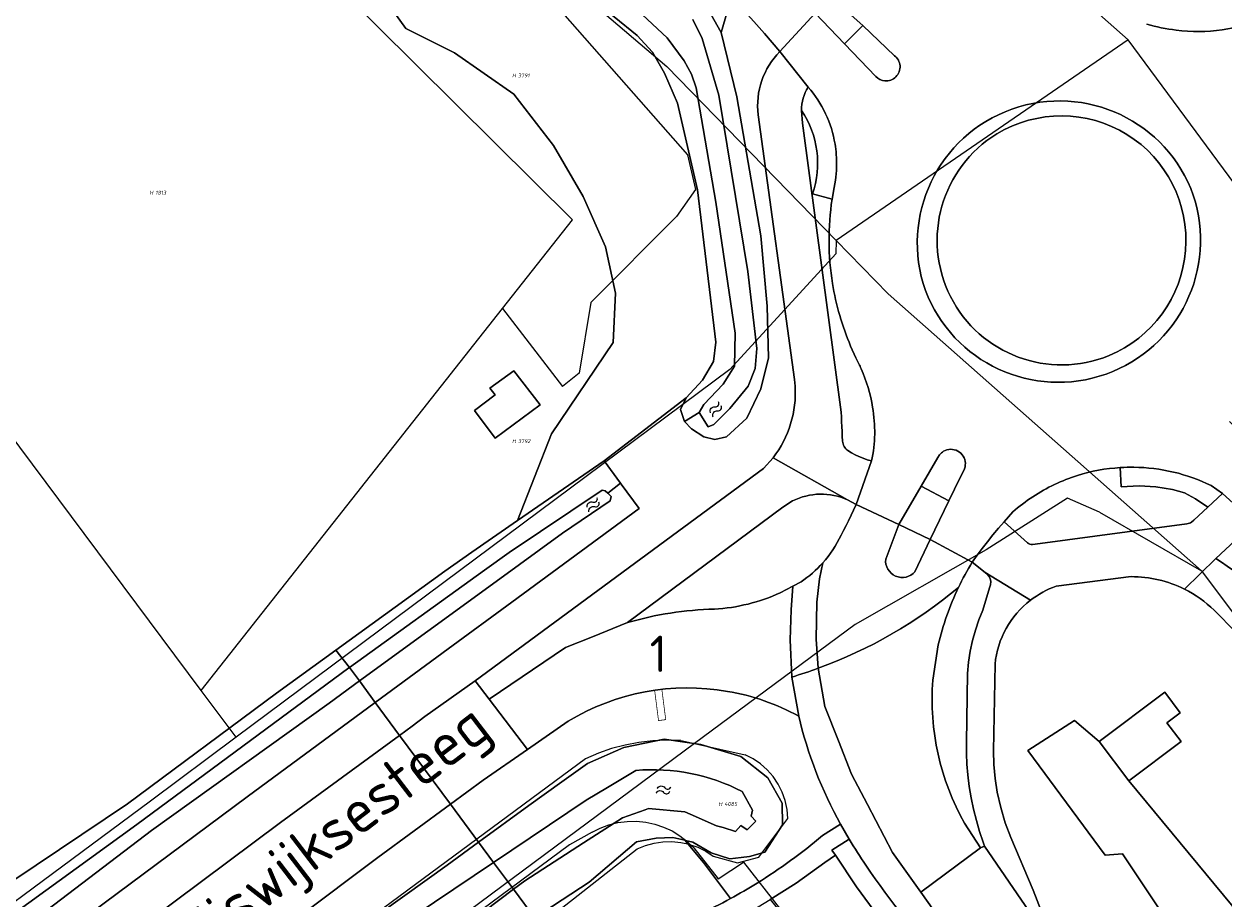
# Model space of a CAD drawing. Header units: metres. Extents: x 104777 to 177370, y 409697 to 438337.
# Tile 78 of 133: x 129737 to 129819, y 423245 to 423305. Entities that reach past the tile are written whole.
import ezdxf
from ezdxf.enums import TextEntityAlignment as Align
from ezdxf.lldxf.tags import DXFTag

# ---------------------------------------------------------------- set-up
doc = ezdxf.new("R2010")
doc.units = ezdxf.units.M
doc.layers.add('00_PROEFSLEUVEN', color=1, linetype='Continuous')
for name, color, linetype, lineweight in [('B-WE-GR-BEPLANTING_CULTUUR_BOSPLANTSOEN-GV', 90, 'Continuous', 18), ('B-WE-GR-BEPLANTING_CULTUUR_VASTE PLANTENVAK-GV', 90, 'Continuous', 18), ('B-WE-GR-GRAS-GV', 60, 'Continuous', 13), ('B-WE-GR-HOUTWAL-GV', 40, 'Continuous', 13), ('B-WE-KG-GRENS_PERCEEL-G', 150, 'KG-PERCEEL-SO', 18), ('B-WE-KG-GRENS_PERCEEL-S', 150, 'Continuous', 25), ('B-WE-OG-BEBOUWING_STRAATNAAM-T18', 10, 'Continuous', 18), ('B-WE-OG-TERREIN_BEGROEID-GV', 7, 'Continuous', 18), ('B-WE-OG-TERREIN_OEVER-GV', 7, 'Continuous', 18), ('B-WE-OG-WATER-S-20', 130, 'Continuous', 18), ('B-WE-OG-WATER_SLOOT-GV', 120, 'Continuous', 18), ('B-WE-OG-WEG-GV', 7, 'Continuous', 18), ('B-WE-VH-GESLOTENVERHARDING_ASFALT-GV', 10, 'Continuous', 18), ('B-WE-VH-GESLOTENVERHARDING_BETON-GV', 10, 'Continuous', 18), ('B-WE-VH-HALFVERHARDING_GRAVEL-GV', 130, 'Continuous', 18), ('B-WE-VH-OPENVERHARDING-GV', 90, 'Continuous', 18), ('B-WE-VH-OPENVERHARDING_BETONSTRAATSTEEN-GV', 90, 'Continuous', 18), ('B-WE-VH-OPENVERHARDING_TEGEL-GV', 90, 'Continuous', 18)]:
    doc.layers.add(name, color=color, linetype=linetype, lineweight=lineweight)
doc.styles.add('NLCS-ISO', font='NLCS-ISO.ttf')
doc.styles.add('NLCS-ISO-M20-T18', font='NLCS-ISO.ttf', dxfattribs={"height": 0.036})
doc.styles.get("Standard").update_dxf_attribs({"font": 'Romans.shx'})
tags = doc.linetypes.add('KG-PERCEEL-SO', pattern='A,5.5,-2,["P",Standard,S=1.8,R=0,X=-0.5,Y=-0.9],-2,5.5,-2,[5,NLCS.SHX,S=0.75,R=0,X=0,Y=0],-2', length=19).pattern_tags.tags
tags[6] = DXFTag(74, 10)

# ---------------------------------------------------------------- blocks, each defined once
blk = doc.blocks.new('SKG-PERCEELNUMMER-SO')
at = {"style": 'NLCS-ISO', "oblique": 10, "flags": 1}
for tag, p in [('GEMEENTECODE', (0, 2.55)), ('PERCEELGROOTTE', (0, -2.45))]:
    blk.add_attdef(tag, text='', height=1.8, dxfattribs=at).set_placement(p, align=Align.MIDDLE_CENTER)
at = {"style": 'NLCS-ISO', "oblique": 10}
blk.add_attdef('SECTIE', text='', height=1.8, dxfattribs=at).set_placement((-0.5, 0), align=Align.MIDDLE_RIGHT)
blk.add_attdef('PERCEELNUMMER', text='', height=1.8, dxfattribs=at).set_placement((0.5, 0), align=Align.MIDDLE_LEFT)
blk = doc.blocks.new('*U194')
at = {"ltscale": 20, "const_width": 0.05}
blk.add_lwpolyline([(0.12, 0.22), (-0.12, -0.219), (1.723, -1.228), (1.963, -0.789)], close=True, dxfattribs=at)
at = {"color": 1, "const_width": 0.025, "flags": 128}
blk.add_lwpolyline([(0.12, 0.22), (-0.12, -0.219)], dxfattribs=at)
blk = doc.blocks.new('SOG-WATER-SO')
at = {"flags": 128}
for points in [[(-2.51, 0.56), (-2.43, 0.7, -0.538831), (-0.42, 0.73, 0.605168), (1.26, 0.93, -4.035705)], [(-2.88, -0.71), (-2.79, -0.57, -0.538831), (-0.79, -0.54, 0.605168), (0.89, -0.34, -4.035705)]]:
    blk.add_lwpolyline(points, format="xyb", dxfattribs=at)

msp = doc.modelspace()

# ---------------------------------------------------------------- linework, layer by layer
at = {"layer": 'B-WE-GR-BEPLANTING_CULTUUR_BOSPLANTSOEN-GV', "ltscale": 20, "flags": 128}
msp.add_lwpolyline([(129833.646, 423228.286), (129831.129, 423231.331), (129812.915, 423253.319), (129810.887, 423256.017), (129809.189, 423257.462), (129805.981, 423255.393), (129811.303, 423248.202), (129812.496, 423248.288), (129816.148, 423242.792), (129818.895, 423239.56), (129820.078, 423238.759), (129822.597, 423234.957), (129826.587, 423230.462), (129829.34, 423224.779)], close=True, dxfattribs=at)
at = {"layer": 'B-WE-GR-BEPLANTING_CULTUUR_VASTE PLANTENVAK-GV', "ltscale": 20}
for points in [[(129811.564, 423282.564, 1.078943), (129803.852, 423297.81)], [(129803.852, 423297.81, 0.925138), (129811.564, 423282.564)]]:
    msp.add_lwpolyline(points, format="xyb", dxfattribs=at)
at = {"layer": 'B-WE-GR-GRAS-GV', "ltscale": 20, "flags": 128}
for points in [[(129761.644, 423307.213), (129763.171, 423305.052), (129766.525, 423303.385), (129770.62, 423300.542), (129773.348, 423297), (129775.382, 423293.514), (129776.915, 423290.041), (129777.606, 423286.859), (129777.443, 423283.467), (129773.193, 423277.169), (129770.866, 423271.213), (129776.815, 423275.327), (129782.472, 423279.663), (129783.602, 423280.869), (129784.349, 423282.162), (129784.498, 423283.489), (129783.239, 423293.957), (129781.866, 423299.914), (129780.973, 423301.982), (129780.142, 423303.43), (129779.09, 423304.576), (129775.939, 423307.157)], [(129785.52, 423245.211), (129783.65, 423247.688), (129782.377, 423249.223), (129781.548, 423249.42), (129780.411, 423249.357), (129779.059, 423249.107), (129775.801, 423246.34), (129772.686, 423244.295), (129772.085, 423243.848), (129754.805, 423231.001), (129748.146, 423224.754), (129745.953, 423222.727), (129650.022, 423152.035), (129626.387, 423135.699), (129622.419, 423132.118), (129619.99, 423129.977), (129617.091, 423127.901), (129609.84, 423123.38), (129605.938, 423120.947)]]:
    msp.add_lwpolyline(points, dxfattribs=at)
at = {"layer": 'B-WE-GR-GRAS-GV', "ltscale": 20}
msp.add_lwpolyline([(129781.168, 423243.19, 0.031918), (129785.52, 423245.211)], format="xyb", dxfattribs=at)
at = {"layer": 'B-WE-GR-HOUTWAL-GV', "ltscale": 20, "flags": 128}
msp.add_lwpolyline([(129736.215, 423246.484), (129744.033, 423251.719), (129754.276, 423259.33), (129758.373, 423262.301), (129765.856, 423267.728), (129767.729, 423269.031), (129770.866, 423271.213), (129773.193, 423277.169), (129777.443, 423283.467), (129777.606, 423286.859), (129776.915, 423290.041), (129775.382, 423293.514), (129773.348, 423297), (129770.62, 423300.542), (129766.525, 423303.385), (129763.171, 423305.052), (129761.644, 423307.213)], dxfattribs=at)
msp.add_lwpolyline([(129767.913, 423278.794), (129769.316, 423279.862), (129768.957, 423280.327), (129770.602, 423281.518), (129772.417, 423279.163), (129769.328, 423276.879)], close=True, dxfattribs=at)
at = {"layer": 'B-WE-KG-GRENS_PERCEEL-G', "ltscale": 20, "flags": 128}
for points in [[(129812.887, 423304.275), (129796.141, 423319.087)], [(129769.835, 423285.79), (129774.651, 423291.891), (129747.753, 423318.585)], [(129765.519, 423315.751), (129781.133, 423302.456), (129792.794, 423290.471)], [(129765.519, 423315.751), (129782.568, 423296.37), (129783.11, 423293.989), (129781.792, 423292.134), (129775.902, 423286.211), (129775.105, 423281.357), (129773.956, 423280.43)], [(129749.104, 423259.526), (129711.641, 423309.768)], [(129812.887, 423304.275), (129792.794, 423290.471)], [(129822.544, 423291.197), (129812.887, 423304.275)], [(129792.794, 423290.471), (129792.758, 423289.55), (129785.469, 423281.601), (129751.511, 423256.306)], [(129792.794, 423290.471), (129796.362, 423286.805)], [(129796.362, 423286.805), (129817.933, 423267.753)], [(129749.104, 423259.526), (129769.835, 423285.79)], [(129769.835, 423285.79), (129773.956, 423280.43)], [(129810.913, 423271.79), (129808.694, 423272.752), (129803.111, 423269.2), (129794.085, 423264.072), (129783.032, 423255.867)], [(129810.913, 423271.79), (129817.933, 423267.753)], [(129817.933, 423267.753), (129874.057, 423192.84), (129890.633, 423171.318), (129928.732, 423118.147), (129960.237, 423071.93), (129992.117, 423019.97), (130022.35, 422968.227)], [(129751.511, 423256.306), (129749.104, 423259.526)], [(129751.511, 423256.306), (129745.616, 423251.915), (129727.407, 423238.426)], [(129782.089, 423256.076), (129781.128, 423256.107), (129780.167, 423256.067), (129779.211, 423255.956), (129778.267, 423255.774), (129777.338, 423255.522), (129776.431, 423255.202), (129775.55, 423254.816)], [(129782.089, 423256.076), (129783.032, 423255.867)], [(129783.032, 423255.867), (129750.57, 423231.772), (129703.17, 423196.316), (129698.254, 423192.693)], [(129783.032, 423255.867), (129786.517, 423255.096)], [(129775.55, 423254.816), (129717.899, 423212.242), (129659.594, 423169.42), (129622.769, 423143.511), (129601.086, 423129.783)], [(129789.473, 423250.729), (129789.419, 423251.345), (129789.288, 423251.95), (129789.081, 423252.533), (129788.802, 423253.085), (129788.455, 423253.598), (129788.046, 423254.062), (129787.582, 423254.471), (129787.069, 423254.817), (129786.517, 423255.096)], [(129775.989, 423249.771), (129776.559, 423250.06), (129777.158, 423250.282), (129777.777, 423250.436), (129778.411, 423250.518), (129779.049, 423250.529), (129779.685, 423250.468), (129780.31, 423250.335), (129780.916, 423250.133), (129781.495, 423249.864), (129782.04, 423249.531), (129782.544, 423249.139), (129782.772, 423248.916)], [(129784.336, 423248.129), (129785.995, 423247.673), (129787.462, 423248.068), (129789.473, 423250.729)], [(129775.989, 423249.771), (129774.431, 423248.9), (129749.601, 423230.488), (129732.169, 423217.769), (129721.363, 423209.574), (129701.05, 423194.717), (129698.258, 423192.649)], [(129605.837, 423121.305), (129624.555, 423134.323), (129654.913, 423155.429), (129696.969, 423186.197), (129738.634, 423216.885), (129779.106, 423248.634)], [(129779.106, 423248.634), (129779.674, 423248.867), (129780.265, 423249.03), (129780.872, 423249.119), (129781.486, 423249.135), (129782.096, 423249.076), (129782.695, 423248.943), (129782.772, 423248.916)], [(129782.772, 423248.916), (129783.274, 423248.739), (129783.824, 423248.466), (129784.336, 423248.129)], [(129782.772, 423248.916), (129783.001, 423248.692)], [(129783.001, 423248.692), (129784.676, 423246.577), (129786.413, 423247.706), (129788.946, 423244.462)]]:
    msp.add_lwpolyline(points, dxfattribs=at)
at = {"layer": 'B-WE-OG-TERREIN_BEGROEID-GV', "ltscale": 20, "flags": 128}
for points in [[(129788.918, 423303.473), (129788.39, 423304.098), (129787.856, 423304.717), (129787.315, 423305.331), (129786.713, 423306), (129786.104, 423306.662), (129785.581, 423307.234), (129784.883, 423304.776), (129785.947, 423300.351), (129787.615, 423290.799), (129788.033, 423285.965), (129788.136, 423282.413), (129787.6, 423280.266), (129786.642, 423278.265), (129785.24, 423276.97), (129784.445, 423276.797), (129783.677, 423276.97), (129782.842, 423277.512), (129782.354, 423278.026), (129782.085, 423278.843), (129782.472, 423279.663), (129776.815, 423275.327), (129777.957, 423273.773), (129777.993, 423273.725)], [(129819.34, 423304.962), (129820.37, 423305.145), (129822.237, 423305.66), (129821.576, 423306.692)], [(129789.963, 423280.463), (129789.921, 423280.914), (129787.423, 423299.125)], [(129790.407, 423299.423), (129790.46, 423298.548), (129793.127, 423278.669), (129793.144, 423278.338), (129793.161, 423278.006), (129793.178, 423277.675), (129793.195, 423277.345), (129793.211, 423277.014), (129793.228, 423276.684)], [(129792.505, 423293.317), (129791.157, 423293.675)], [(129794.353, 423281.995), (129794.15, 423282.396), (129793.78, 423283.214)], [(129793.59, 423276.024), (129793.838, 423275.873), (129794.093, 423275.734), (129794.356, 423275.61), (129794.64, 423275.494), (129794.93, 423275.394), (129795.225, 423275.31)], [(129777.993, 423273.725), (129779.236, 423272.033), (129770.462, 423265.589), (129766.102, 423262.387), (129761.077, 423258.697), (129762.753, 423256.428), (129763.622, 423257.063), (129764.478, 423257.741), (129767.943, 423260.189), (129787.784, 423274.784), (129788.451, 423275.536)], [(129817.244, 423271.11), (129817.391, 423271.228), (129818.362, 423272.135), (129817.506, 423272.714), (129816.745, 423273.111), (129815.924, 423273.353), (129814.774, 423273.535), (129813.641, 423273.596), (129812.387, 423273.535), (129812.334, 423274.856)], [(129789.786, 423272.558), (129789.12, 423272.142), (129778.429, 423264.191)], [(129793.121, 423270.208), (129793.3, 423270.535), (129793.473, 423270.865), (129793.64, 423271.198), (129794.157, 423272.312), (129793.569, 423272.645)], [(129804.945, 423271.805), (129804.349, 423271.135), (129805.947, 423269.671)], [(129806.301, 423269.564), (129806.486, 423269.581), (129816.916, 423270.987)], [(129844.903, 423244.47), (129829.616, 423262.872), (129828.45, 423264.179), (129827.262, 423265.465), (129826.052, 423266.73), (129824.584, 423268.207), (129823.086, 423269.653), (129821.558, 423271.068), (129818.917, 423268.597), (129819.307, 423268.347), (129819.689, 423268.086), (129820.064, 423267.815), (129820.48, 423267.495), (129820.885, 423267.161), (129821.28, 423266.815), (129823.539, 423264.515), (129825.752, 423262.171), (129827.918, 423259.784), (129830.067, 423257.319), (129832.165, 423254.811), (129834.213, 423252.261), (129838.389, 423247.254), (129843.916, 423240.06)], [(129801.627, 423250.388), (129802.724, 423248.691), (129802.982, 423248.812), (129802.908, 423249.081), (129802.653, 423249.83), (129802.431, 423250.588), (129802.24, 423251.356), (129802.076, 423252.136), (129801.945, 423252.922), (129801.848, 423253.713), (129801.788, 423254.454), (129801.757, 423255.196), (129801.756, 423255.939), (129801.827, 423260.696), (129801.896, 423261.462), (129802.011, 423262.222), (129802.173, 423262.973), (129802.37, 423263.679), (129802.607, 423264.373), (129802.885, 423265.052), (129803.335, 423266.594), (129803.404, 423266.797), (129803.417, 423267.012), (129803.374, 423267.222), (129803.294, 423267.388), (129803.179, 423267.531), (129803.034, 423267.645), (129802.154, 423268.35)], [(129788.937, 423266.248), (129789.815, 423266.694), (129790.368, 423267.007)], [(129813.081, 423267.354), (129807.922, 423266.692)], [(129936.088, 423105.899), (129936.503, 423106.176), (129938.091, 423107.33), (129937.395, 423108.404), (129911.99, 423144.92), (129889.99, 423175.12), (129860.42, 423214.05), (129851.988, 423224.841), (129850.5, 423226.765), (129835.294, 423246.319), (129826.967, 423256.32), (129825.736, 423257.726), (129824.487, 423259.117), (129823.221, 423260.491), (129821.765, 423262.029), (129820.286, 423263.546), (129818.786, 423265.041)], [(129799.811, 423262.666), (129799.439, 423260.227)], [(129803.717, 423261.339), (129803.607, 423255.378), (129803.639, 423254.426), (129803.729, 423253.477), (129803.875, 423252.535), (129804.11, 423251.473), (129804.417, 423250.431), (129804.795, 423249.411), (129806.336, 423245.797), (129807.982, 423241.522), (129826.642, 423216.982), (129837.663, 423226.249), (129838.488, 423226.988), (129837.571, 423228.021), (129838.923, 423229.222), (129839.586, 423229.825), (129841.557, 423227.499), (129842.233, 423226.701), (129828.26, 423214.907), (129835.83, 423205.2), (129838.235, 423202.116), (129853.707, 423182.275), (129876.35, 423152.316), (129890.609, 423132.374)], [(129774.341, 423257.411), (129771.561, 423255.47), (129768.509, 423253.366), (129766.244, 423251.702), (129768.178, 423249.084), (129771.635, 423251.619), (129773.904, 423253.24), (129775.675, 423254.505), (129778.19, 423255.598), (129780.943, 423256.18), (129783.483, 423255.81), (129786.233, 423254.991), (129788.084, 423253.525), (129789.073, 423251.773), (129789.096, 423250.28), (129787.887, 423248.408), (129786.828, 423248.102), (129786.241, 423248.036), (129785.479, 423247.951), (129784.184, 423248.353), (129782.916, 423249.095), (129782.425, 423249.212), (129782.377, 423249.223), (129783.65, 423247.688), (129785.52, 423245.211)], [(129791.841, 423249.545), (129793.09, 423250.319)]]:
    msp.add_lwpolyline(points, dxfattribs=at)
at = {"layer": 'B-WE-OG-TERREIN_BEGROEID-GV', "ltscale": 20}
for points in [[(129814.157, 423305.368, 0.041627), (129816.178, 423304.945)], [(129816.178, 423304.945, 0.064191), (129819.34, 423304.962)], [(129787.423, 423299.125, -0.230761), (129788.918, 423303.473)], [(129791.157, 423293.675, 0.234564), (129790.407, 423299.423)], [(129792.539, 423287.517, -0.077928), (129792.505, 423293.317)], [(129793.78, 423283.214, -0.060086), (129792.539, 423287.517)], [(129794.509, 423281.655, 0.009319), (129794.353, 423281.995)], [(129795.295, 423279.003, 0.062959), (129794.509, 423281.655)], [(129788.451, 423275.536, 0.181466), (129789.963, 423280.463)], [(129795.225, 423275.31, 0.095879), (129795.295, 423279.003)], [(129793.228, 423276.684, 0.226049), (129793.59, 423276.024)], [(129809.387, 423274.309, 0.03443), (129807.816, 423273.69)], [(129812.334, 423274.856, 0.061594), (129809.387, 423274.309)], [(129807.816, 423273.69, 0.069049), (129804.945, 423271.805)], [(129793.569, 423272.645, 0.226523), (129789.786, 423272.558)], [(129816.916, 423270.987, 0.103582), (129817.244, 423271.11)], [(129791.865, 423268.295, 0.074571), (129793.121, 423270.208)], [(129805.947, 423269.671, 0.132607), (129806.301, 423269.564)], [(129802.154, 423268.35, 0.026287), (129801.2, 423266.609)], [(129790.368, 423267.007, 0.064261), (129791.865, 423268.295)], [(129807.922, 423266.692, 0.080388), (129806.147, 423265.727)], [(129816.744, 423266.496, 0.117885), (129813.081, 423267.354)], [(129784.409, 423265.118, 0.093233), (129788.937, 423266.248)], [(129801.2, 423266.609, 0.055238), (129799.811, 423262.666)], [(129818.786, 423265.041, 0.078028), (129816.744, 423266.496)], [(129778.429, 423264.191, -0.06547), (129784.409, 423265.118)], [(129806.147, 423265.727, 0.20635), (129803.717, 423261.339)], [(129799.439, 423260.227, 0.149171), (129801.627, 423250.388)], [(129785.321, 423259.465, 0.18042), (129774.341, 423257.411)], [(129790.21, 423257.765, 0.081557), (129785.321, 423259.465)], [(129793.09, 423250.319, -0.067645), (129790.21, 423257.765)], [(129787.346, 423246.274, 0.037097), (129791.841, 423249.545)], [(129785.52, 423245.211, 0.014243), (129787.346, 423246.274)]]:
    msp.add_lwpolyline(points, format="xyb", dxfattribs=at)
at = {"layer": 'B-WE-OG-TERREIN_BEGROEID-GV', "ltscale": 20, "flags": 128}
for points in [[(129831.129, 423231.331), (129834.689, 423234.402), (129834.955, 423234.099), (129835.808, 423234.863), (129838.023, 423232.178), (129837.001, 423231.309), (129835.711, 423230.116), (129833.646, 423228.286), (129829.34, 423224.779), (129826.587, 423230.462), (129822.597, 423234.957), (129820.078, 423238.759), (129818.895, 423239.56), (129816.148, 423242.792), (129812.496, 423248.288), (129811.303, 423248.202), (129805.981, 423255.393), (129809.189, 423257.462), (129810.887, 423256.017), (129815.389, 423259.401), (129816.452, 423257.986), (129815.546, 423257.305), (129816.512, 423256.02), (129812.915, 423253.319)], [(129792.732, 423248.186), (129792.011, 423247.686), (129790.038, 423246.268), (129788.237, 423245.152), (129789.015, 423244.173), (129791.322, 423241.267), (129795.183, 423238.472), (129798.138, 423240.952), (129796.221, 423243.235), (129794.194, 423246.015)]]:
    msp.add_lwpolyline(points, close=True, dxfattribs=at)
at = {"layer": 'B-WE-OG-TERREIN_OEVER-GV', "ltscale": 20, "flags": 128}
for points in [[(129775.939, 423307.157), (129779.09, 423304.576), (129780.142, 423303.43), (129780.973, 423301.982), (129781.866, 423299.914), (129783.239, 423293.957), (129784.498, 423283.489), (129784.349, 423282.162), (129783.602, 423280.869), (129782.472, 423279.663), (129782.085, 423278.843), (129782.354, 423278.026), (129783.353, 423278.656), (129783.675, 423279.188), (129785.004, 423280.602), (129785.787, 423281.836), (129785.844, 423284.091), (129784.51, 423293.114), (129783.166, 423300.98), (129782.823, 423301.915), (129782.325, 423302.834), (129781.169, 423304.407), (129777.758, 423307.599)], [(129782.918, 423305.674), (129783.579, 423304.365), (129784.716, 423300.478), (129786.704, 423288.333), (129787.323, 423283.051), (129787.21, 423281.665), (129786.736, 423280.461), (129785.482, 423278.931), (129784.374, 423277.82), (129783.984, 423277.657), (129783.353, 423278.656), (129782.354, 423278.026), (129782.842, 423277.512), (129783.677, 423276.97), (129784.445, 423276.797), (129785.24, 423276.97), (129786.642, 423278.265), (129787.6, 423280.266), (129788.136, 423282.413), (129788.033, 423285.965), (129787.615, 423290.799), (129785.947, 423300.351), (129784.883, 423304.776), (129783.442, 423307.32)], [(129729.778, 423239.522), (129744.672, 423250.314), (129759.258, 423261.075), (129759.299, 423261.104), (129758.373, 423262.301), (129754.276, 423259.33), (129744.033, 423251.719), (129736.215, 423246.484)], [(129690.61, 423206.391), (129752.257, 423252.219), (129761.077, 423258.697), (129759.996, 423260.181), (129757.905, 423258.659), (129745.684, 423249.883), (129716.173, 423227.431)], [(129782.377, 423249.223), (129782.425, 423249.212), (129782.916, 423249.095), (129784.184, 423248.353), (129785.479, 423247.951), (129786.241, 423248.036), (129786.828, 423248.102), (129787.887, 423248.408), (129789.096, 423250.28), (129789.073, 423251.773), (129788.084, 423253.525), (129786.233, 423254.991), (129783.483, 423255.81), (129780.943, 423256.18), (129778.19, 423255.598), (129775.675, 423254.505), (129773.904, 423253.24), (129771.635, 423251.619), (129768.178, 423249.084), (129769.208, 423247.689), (129775.586, 423251.973), (129777.048, 423252.847), (129779.015, 423254.022)], [(129786.32, 423252.573), (129787.034, 423251.292), (129786.934, 423250.87), (129787.249, 423250.538), (129786.778, 423250.051), (129786.675, 423249.944), (129786.236, 423250.242), (129785.872, 423249.833), (129785.008, 423250.089), (129784.557, 423250.222), (129782.751, 423251.006), (129782.376, 423251.169), (129779.869, 423251.401), (129779.638, 423251.318), (129778.088, 423250.762), (129775.41, 423249.037), (129771.373, 423246.435), (129770.597, 423245.849), (129772.085, 423243.848)], [(129772.686, 423244.295), (129775.801, 423246.34), (129779.059, 423249.107), (129780.411, 423249.357), (129781.548, 423249.42), (129782.377, 423249.223)], [(129603.776, 423129.283), (129606.927, 423131.238), (129613.367, 423135.233), (129624.123, 423142.476), (129645.272, 423156.718), (129659.14, 423167.016), (129679.699, 423181.727), (129702.23, 423198.83), (129703.77, 423199.971), (129719.684, 423211.768), (129762.422, 423243.13), (129769.208, 423247.689), (129768.178, 423249.084), (129766.014, 423247.498), (129761.569, 423244.322), (129756.211, 423240.493), (129716.437, 423210.934), (129702.937, 423201.113), (129638.248, 423154.051), (129623.048, 423144.122), (129603.806, 423131.232), (129601.315, 423129.563)], [(129605.938, 423120.947), (129609.84, 423123.38), (129617.091, 423127.901), (129619.99, 423129.977), (129622.419, 423132.118), (129626.387, 423135.699), (129650.022, 423152.035), (129745.953, 423222.727), (129748.146, 423224.754), (129754.805, 423231.001), (129772.085, 423243.848), (129770.597, 423245.849), (129752.09, 423231.88), (129746.894, 423227.041), (129743.946, 423224.671), (129699.496, 423191.752), (129649.284, 423154.534), (129624.328, 423137.286), (129620.55, 423133.704), (129617.671, 423131.423), (129610.609, 423126.871), (129605.377, 423123.499)]]:
    msp.add_lwpolyline(points, dxfattribs=at)
for points in [[(129776.815, 423275.327), (129770.866, 423271.213), (129767.729, 423269.031), (129765.856, 423267.728), (129758.373, 423262.301), (129759.299, 423261.104), (129768.584, 423267.792), (129770.281, 423269.014), (129776.698, 423273.308), (129776.889, 423273.264), (129777.076, 423273.086), (129777.957, 423273.773)], [(129766.102, 423262.387), (129770.462, 423265.589), (129779.236, 423272.033), (129777.993, 423273.725), (129777.957, 423273.773), (129777.076, 423273.086), (129777.097, 423273.066), (129777.304, 423272.868), (129777.239, 423272.58), (129773.961, 423270.348), (129769.403, 423267.03), (129759.996, 423260.181), (129761.077, 423258.697)]]:
    msp.add_lwpolyline(points, close=True, dxfattribs=at)
at = {"layer": 'B-WE-OG-TERREIN_OEVER-GV', "ltscale": 20}
msp.add_lwpolyline([(129779.015, 423254.022, -0.142203), (129786.32, 423252.573)], format="xyb", dxfattribs=at)
at = {"layer": 'B-WE-OG-WATER_SLOOT-GV', "ltscale": 20, "flags": 128}
for points in [[(129777.758, 423307.599), (129781.169, 423304.407), (129782.325, 423302.834), (129782.823, 423301.915), (129783.166, 423300.98), (129784.51, 423293.114), (129785.844, 423284.091), (129785.787, 423281.836), (129785.004, 423280.602), (129783.675, 423279.188), (129783.353, 423278.656), (129783.984, 423277.657), (129784.374, 423277.82), (129785.482, 423278.931), (129786.736, 423280.461), (129787.21, 423281.665), (129787.323, 423283.051), (129786.704, 423288.333), (129784.716, 423300.478), (129783.579, 423304.365), (129782.918, 423305.674)], [(129716.173, 423227.431), (129745.684, 423249.883), (129757.905, 423258.659), (129759.996, 423260.181), (129759.299, 423261.104), (129759.258, 423261.075), (129744.672, 423250.314), (129729.778, 423239.522)], [(129779.015, 423254.022), (129777.048, 423252.847), (129775.586, 423251.973), (129769.208, 423247.689), (129770.597, 423245.849), (129771.373, 423246.435), (129775.41, 423249.037), (129778.088, 423250.762), (129779.638, 423251.318), (129779.869, 423251.401), (129782.376, 423251.169), (129782.751, 423251.006), (129784.557, 423250.222), (129785.008, 423250.089), (129785.872, 423249.833), (129786.236, 423250.242), (129786.675, 423249.944), (129786.778, 423250.051), (129787.249, 423250.538), (129786.934, 423250.87), (129787.034, 423251.292), (129786.32, 423252.573)], [(129605.377, 423123.499), (129610.609, 423126.871), (129617.671, 423131.423), (129620.55, 423133.704), (129624.328, 423137.286), (129649.284, 423154.534), (129699.496, 423191.752), (129743.946, 423224.671), (129746.894, 423227.041), (129752.09, 423231.88), (129770.597, 423245.849), (129769.208, 423247.689), (129762.422, 423243.13), (129719.684, 423211.768), (129703.77, 423199.971), (129702.23, 423198.83), (129679.699, 423181.727), (129659.14, 423167.016), (129645.272, 423156.718), (129624.123, 423142.476), (129613.367, 423135.233), (129606.927, 423131.238), (129603.776, 423129.283)]]:
    msp.add_lwpolyline(points, dxfattribs=at)
msp.add_lwpolyline([(129777.097, 423273.066), (129777.076, 423273.086), (129776.889, 423273.264), (129776.698, 423273.308), (129770.281, 423269.014), (129768.584, 423267.792), (129759.299, 423261.104), (129759.996, 423260.181), (129769.403, 423267.03), (129773.961, 423270.348), (129777.239, 423272.58), (129777.304, 423272.868)], close=True, dxfattribs=at)
at = {"layer": 'B-WE-OG-WATER_SLOOT-GV', "ltscale": 20}
msp.add_lwpolyline([(129786.32, 423252.573, 0.142203), (129779.015, 423254.022)], format="xyb", dxfattribs=at)
at = {"layer": 'B-WE-OG-WEG-GV', "ltscale": 20, "flags": 128}
for points in [[(129753.18, 423335.97), (129752.357, 423335.924), (129749.46, 423335.76), (129767.133, 423321.449), (129777.419, 423313.221), (129778.404, 423312.367), (129781.59, 423309.605), (129783.442, 423307.32), (129784.883, 423304.776), (129785.581, 423307.234), (129784.246, 423308.696), (129783.097, 423309.96), (129781.081, 423312.233), (129778.556, 423315.299)], [(129612.849, 423145.799), (129628.46, 423156.87), (129655.51, 423176.68), (129690.85, 423202.88), (129754.561, 423250.447), (129762.753, 423256.428), (129761.077, 423258.697), (129752.257, 423252.219), (129690.61, 423206.391), (129651.576, 423177.373), (129612.221, 423148.666), (129609.283, 423146.844), (129569.758, 423122.329), (129551.85, 423113.22), (129520.915, 423098.103), (129484.87, 423080.49), (129478.087, 423078.516), (129476.877, 423078.665), (129480.708, 423076.248), (129510.29, 423089.81), (129548.69, 423108.19)], [(129601.315, 423129.563), (129603.806, 423131.232), (129623.048, 423144.122), (129638.248, 423154.051), (129702.937, 423201.113), (129716.437, 423210.934), (129756.211, 423240.493), (129761.569, 423244.322), (129766.014, 423247.498), (129768.178, 423249.084), (129766.244, 423251.702), (129761.264, 423248.042), (129694.54, 423197.95), (129650.65, 423165.9), (129617.73, 423143.13), (129612.63, 423140.43), (129596.785, 423130.247), (129596.066, 423129.804)]]:
    msp.add_lwpolyline(points, dxfattribs=at)
at = {"layer": 'B-WE-VH-GESLOTENVERHARDING_ASFALT-GV', "ltscale": 20, "flags": 128}
for points in [[(129778.556, 423315.299), (129781.081, 423312.233), (129783.097, 423309.96), (129784.246, 423308.696), (129785.581, 423307.234), (129786.104, 423306.662), (129786.713, 423306), (129787.315, 423305.331), (129787.856, 423304.717), (129788.39, 423304.098), (129788.918, 423303.473), (129791.347, 423306.103), (129789.182, 423308.378)], [(129801.453, 423305.993), (129800.251, 423306.286), (129799.169, 423306.726), (129798.063, 423307.351), (129797.273, 423307.926), (129795.509, 423309.359), (129794.868, 423309.88), (129792.411, 423307.237), (129794.623, 423305.267), (129796.81, 423303.18)], [(129821.519, 423301.341), (129824.094, 423302.95), (129826.604, 423304.581), (129824.898, 423307.136), (129822.237, 423305.66), (129820.37, 423305.145), (129819.34, 423304.962)], [(129795.522, 423301.757), (129793.355, 423304.013), (129791.347, 423306.103), (129788.918, 423303.473), (129790.858, 423301.03)], [(129792.734, 423294.618), (129792.645, 423294.126), (129792.505, 423293.317)], [(129793.78, 423283.214), (129794.15, 423282.396), (129794.353, 423281.995)], [(129818.588, 423273.621), (129819.362, 423273.07), (129821.558, 423271.068), (129824.164, 423273.538), (129822.136, 423275.692), (129819.85, 423278.023)], [(129797.104, 423270.951), (129798.636, 423273.567), (129799.785, 423275.553), (129799.904, 423275.742)], [(129795.225, 423275.31), (129794.157, 423272.312), (129797.104, 423270.951)], [(129801.566, 423274.666), (129801.326, 423274.173), (129800.546, 423272.57), (129799.263, 423269.909), (129802.154, 423268.35), (129802.492, 423268.826), (129802.839, 423269.296), (129803.196, 423269.758), (129803.571, 423270.225), (129803.955, 423270.684), (129804.349, 423271.135), (129804.945, 423271.805)], [(129694.54, 423197.95), (129761.264, 423248.042), (129766.244, 423251.702), (129762.753, 423256.428), (129754.561, 423250.447), (129690.85, 423202.88)]]:
    msp.add_lwpolyline(points, dxfattribs=at)
at = {"layer": 'B-WE-VH-GESLOTENVERHARDING_ASFALT-GV', "ltscale": 20}
for points in [[(129816.178, 423304.945, -0.041627), (129814.157, 423305.368)], [(129819.34, 423304.962, -0.064191), (129816.178, 423304.945)], [(129796.81, 423303.18, -0.209278), (129797.18, 423302.5)], [(129797.18, 423302.5, -0.464937), (129796.138, 423301.46)], [(129796.138, 423301.46, -0.183135), (129795.522, 423301.757)], [(129790.858, 423301.03, -0.138674), (129792.711, 423297.11)], [(129798.929, 423287.044, -0.997606), (129817.359, 423293.594)], [(129792.711, 423297.11, -0.023262), (129792.798, 423296.395)], [(129792.798, 423296.395, -0.056384), (129792.734, 423294.618)], [(129792.505, 423293.317, 0.077928), (129792.539, 423287.517)], [(129817.359, 423293.594, -0.980012), (129798.929, 423287.044)], [(129792.539, 423287.517, 0.060086), (129793.78, 423283.214)], [(129794.353, 423281.995, -0.009319), (129794.509, 423281.655)], [(129794.509, 423281.655, -0.062959), (129795.295, 423279.003)], [(129795.295, 423279.003, -0.095879), (129795.225, 423275.31)], [(129799.904, 423275.742, -0.090615), (129800.173, 423275.975)], [(129800.173, 423275.975, -0.570239), (129801.674, 423275.152)], [(129801.674, 423275.152, -0.127669), (129801.566, 423274.666)], [(129807.816, 423273.69, -0.03443), (129809.387, 423274.309)], [(129809.387, 423274.309, -0.061594), (129812.334, 423274.856)], [(129812.334, 423274.856, -0.019684), (129813.269, 423274.88)], [(129813.269, 423274.88, -0.110886), (129818.588, 423273.621)], [(129804.945, 423271.805, -0.069049), (129807.816, 423273.69)]]:
    msp.add_lwpolyline(points, format="xyb", dxfattribs=at)
at = {"layer": 'B-WE-VH-GESLOTENVERHARDING_ASFALT-GV', "ltscale": 20, "flags": 128}
msp.add_lwpolyline([(129771.561, 423255.47), (129768.918, 423258.918), (129767.943, 423260.189), (129764.478, 423257.741), (129763.622, 423257.063), (129762.753, 423256.428), (129766.244, 423251.702), (129768.509, 423253.366)], close=True, dxfattribs=at)
at = {"layer": 'B-WE-VH-GESLOTENVERHARDING_BETON-GV', "ltscale": 20}
for points in [[(129790.858, 423301.03, 0.142804), (129790.407, 423299.423)], [(129792.711, 423297.11, 0.138674), (129790.858, 423301.03)], [(129790.407, 423299.423, -0.234564), (129791.157, 423293.675)], [(129792.798, 423296.395, 0.023262), (129792.711, 423297.11)], [(129792.734, 423294.618, 0.056384), (129792.798, 423296.395)], [(129813.269, 423274.88, 0.019684), (129812.334, 423274.856)], [(129818.588, 423273.621, 0.110886), (129813.269, 423274.88)]]:
    msp.add_lwpolyline(points, format="xyb", dxfattribs=at)
at = {"layer": 'B-WE-VH-GESLOTENVERHARDING_BETON-GV', "ltscale": 20, "flags": 128}
for points in [[(129791.157, 423293.675), (129792.505, 423293.317), (129792.645, 423294.126), (129792.734, 423294.618)], [(129812.334, 423274.856), (129812.387, 423273.535), (129813.641, 423273.596), (129814.774, 423273.535), (129815.924, 423273.353), (129816.745, 423273.111), (129817.506, 423272.714), (129818.362, 423272.135), (129819.362, 423273.07)], [(129819.362, 423273.07), (129818.588, 423273.621)]]:
    msp.add_lwpolyline(points, dxfattribs=at)
at = {"layer": 'B-WE-VH-HALFVERHARDING_GRAVEL-GV', "ltscale": 20, "flags": 128}
msp.add_lwpolyline([(129781.828, 423241.793), (129783.288, 423242.57), (129787.014, 423244.394), (129788.237, 423245.152), (129790.038, 423246.268), (129792.011, 423247.686), (129792.732, 423248.186), (129792.499, 423248.532), (129793.687, 423249.29), (129793.09, 423250.319), (129791.841, 423249.545)], dxfattribs=at)
at = {"layer": 'B-WE-VH-HALFVERHARDING_GRAVEL-GV', "ltscale": 20}
for points in [[(129791.841, 423249.545, -0.037097), (129787.346, 423246.274)], [(129787.346, 423246.274, -0.014243), (129785.52, 423245.211)], [(129785.52, 423245.211, -0.031918), (129781.168, 423243.19)]]:
    msp.add_lwpolyline(points, format="xyb", dxfattribs=at)
at = {"layer": 'B-WE-VH-OPENVERHARDING-GV', "ltscale": 20, "flags": 128}
msp.add_lwpolyline([(129812.915, 423253.319), (129816.512, 423256.02), (129815.546, 423257.305), (129816.452, 423257.986), (129815.389, 423259.401), (129810.887, 423256.017)], close=True, dxfattribs=at)
at = {"layer": 'B-WE-VH-OPENVERHARDING_BETONSTRAATSTEEN-GV', "ltscale": 20, "flags": 128}
for points in [[(129793.355, 423304.013), (129794.623, 423305.267), (129792.411, 423307.237), (129791.347, 423306.103)], [(129798.636, 423273.567), (129797.104, 423270.951), (129799.263, 423269.909), (129800.546, 423272.57)], [(129803.267, 423239.293), (129803.456, 423239.068), (129807.483, 423242.249), (129802.982, 423248.812), (129802.724, 423248.691), (129798.613, 423245.646), (129800.41, 423243.133), (129801.329, 423241.829)]]:
    msp.add_lwpolyline(points, close=True, dxfattribs=at)
for points in [[(129794.623, 423305.267), (129793.355, 423304.013), (129795.522, 423301.757)], [(129796.81, 423303.18), (129794.623, 423305.267)], [(129790.858, 423301.03), (129788.918, 423303.473)], [(129787.423, 423299.125), (129789.921, 423280.914), (129789.963, 423280.463)], [(129793.228, 423276.684), (129793.211, 423277.014), (129793.195, 423277.345), (129793.178, 423277.675), (129793.161, 423278.006), (129793.144, 423278.338), (129793.127, 423278.669), (129790.46, 423298.548), (129790.407, 423299.423)], [(129788.451, 423275.536), (129793.569, 423272.645), (129794.157, 423272.312), (129795.225, 423275.31), (129794.93, 423275.394), (129794.64, 423275.494), (129794.356, 423275.61), (129794.093, 423275.734), (129793.838, 423275.873), (129793.59, 423276.024)], [(129799.904, 423275.742), (129799.785, 423275.553), (129798.636, 423273.567), (129800.546, 423272.57), (129801.326, 423274.173), (129801.566, 423274.666)], [(129793.569, 423272.645), (129788.451, 423275.536), (129787.784, 423274.784), (129767.943, 423260.189), (129768.918, 423258.918), (129774.165, 423262.471), (129776.026, 423263.206), (129778.429, 423264.191)], [(129778.429, 423264.191), (129789.12, 423272.142), (129789.786, 423272.558)], [(129796.195, 423268.568), (129797.104, 423270.951), (129794.157, 423272.312), (129793.64, 423271.198), (129793.473, 423270.865), (129793.3, 423270.535), (129793.121, 423270.208)], [(129798.208, 423267.689), (129799.263, 423269.909), (129797.104, 423270.951), (129796.195, 423268.568)], [(129802.154, 423268.35), (129799.263, 423269.909), (129798.208, 423267.689)], [(129850.5, 423226.765), (129852.402, 423228.267), (129846.766, 423235.5), (129843.916, 423240.06), (129838.389, 423247.254), (129834.213, 423252.261), (129832.165, 423254.811), (129830.067, 423257.319), (129827.918, 423259.784), (129825.752, 423262.171), (129823.539, 423264.515), (129821.28, 423266.815), (129820.885, 423267.161), (129820.48, 423267.495), (129820.064, 423267.815), (129819.689, 423268.086), (129819.307, 423268.347), (129818.917, 423268.597), (129816.744, 423266.496)], [(129791.865, 423268.295), (129791.647, 423267.213), (129791.462, 423265.595), (129791.416, 423263.065), (129791.557, 423261.055)], [(129791.557, 423261.055), (129791.416, 423263.065), (129791.462, 423265.595), (129791.647, 423267.213), (129791.865, 423268.295)], [(129790.21, 423257.765), (129789.73, 423260.45), (129789.625, 423263.019), (129789.694, 423265.064), (129789.815, 423266.694), (129788.937, 423266.248)], [(129790.368, 423267.007), (129789.815, 423266.694), (129789.694, 423265.064), (129789.625, 423263.019), (129789.73, 423260.45)], [(129818.786, 423265.041), (129820.286, 423263.546), (129821.765, 423262.029), (129823.221, 423260.491), (129824.487, 423259.117), (129825.736, 423257.726), (129826.967, 423256.32), (129835.294, 423246.319), (129850.5, 423226.765)], [(129778.429, 423264.191), (129776.026, 423263.206), (129774.165, 423262.471), (129768.918, 423258.918), (129771.561, 423255.47), (129774.341, 423257.411)], [(129799.439, 423260.227), (129799.811, 423262.666)], [(129791.557, 423261.055), (129792.017, 423258.429), (129792.943, 423256.057), (129793.845, 423253.758), (129794.933, 423251.682), (129796.659, 423248.377), (129798.613, 423245.646), (129802.724, 423248.691), (129801.627, 423250.388)]]:
    msp.add_lwpolyline(points, dxfattribs=at)
at = {"layer": 'B-WE-VH-OPENVERHARDING_BETONSTRAATSTEEN-GV', "ltscale": 20}
for points in [[(129788.918, 423303.473, 0.230761), (129787.423, 423299.125)], [(129797.18, 423302.5, 0.209278), (129796.81, 423303.18)], [(129796.138, 423301.46, 0.464937), (129797.18, 423302.5)], [(129795.522, 423301.757, 0.183135), (129796.138, 423301.46)], [(129790.407, 423299.423, -0.142804), (129790.858, 423301.03)], [(129789.963, 423280.463, -0.181466), (129788.451, 423275.536)], [(129793.59, 423276.024, -0.226049), (129793.228, 423276.684)], [(129800.173, 423275.975, 0.090615), (129799.904, 423275.742)], [(129801.674, 423275.152, 0.570239), (129800.173, 423275.975)], [(129801.566, 423274.666, 0.127669), (129801.674, 423275.152)], [(129789.786, 423272.558, -0.226523), (129793.569, 423272.645)], [(129793.121, 423270.208, -0.074571), (129791.865, 423268.295)], [(129796.195, 423268.568, 0.731603), (129798.208, 423267.689)], [(129798.208, 423267.689, -0.731603), (129796.195, 423268.568)], [(129801.2, 423266.609, -0.026287), (129802.154, 423268.35)], [(129791.865, 423268.295, -0.064261), (129790.368, 423267.007)], [(129788.937, 423266.248, -0.093233), (129784.409, 423265.118)], [(129791.557, 423261.055, 0.086773), (129801.2, 423266.609)], [(129801.2, 423266.609, -0.086773), (129791.557, 423261.055)], [(129799.811, 423262.666, -0.055238), (129801.2, 423266.609)], [(129816.744, 423266.496, -0.078028), (129818.786, 423265.041)], [(129784.409, 423265.118, 0.06547), (129778.429, 423264.191)], [(129789.73, 423260.45, 0.014788), (129791.557, 423261.055)], [(129801.627, 423250.388, -0.149171), (129799.439, 423260.227)], [(129774.341, 423257.411, -0.18042), (129785.321, 423259.465)], [(129785.321, 423259.465, -0.081557), (129790.21, 423257.765)]]:
    msp.add_lwpolyline(points, format="xyb", dxfattribs=at)
at = {"layer": 'B-WE-VH-OPENVERHARDING_TEGEL-GV', "ltscale": 20}
for points in [[(129817.359, 423293.594, 0.997606), (129798.929, 423287.044)], [(129803.852, 423297.81, -1.078943), (129811.564, 423282.564)], [(129811.564, 423282.564, -0.925138), (129803.852, 423297.81)], [(129798.929, 423287.044, 0.980012), (129817.359, 423293.594)], [(129817.244, 423271.11, -0.103582), (129816.916, 423270.987)], [(129806.301, 423269.564, -0.132607), (129805.947, 423269.671)], [(129806.147, 423265.727, -0.080388), (129807.922, 423266.692)], [(129813.081, 423267.354, -0.117885), (129816.744, 423266.496)], [(129803.717, 423261.339, -0.20635), (129806.147, 423265.727)], [(129791.557, 423261.055, -0.014788), (129789.73, 423260.45)], [(129790.21, 423257.765, 0.067645), (129793.09, 423250.319)], [(129794.834, 423247.5, -0.010001), (129793.687, 423249.29)], [(129793.687, 423249.29, 0.010001), (129794.834, 423247.5)], [(129800.532, 423240.448, -0.044065), (129794.834, 423247.5)], [(129794.834, 423247.5, 0.044065), (129800.532, 423240.448)]]:
    msp.add_lwpolyline(points, format="xyb", dxfattribs=at)
at = {"layer": 'B-WE-VH-OPENVERHARDING_TEGEL-GV', "ltscale": 20, "flags": 128}
msp.add_lwpolyline([(129767.913, 423278.794), (129769.328, 423276.879), (129772.417, 423279.163), (129770.602, 423281.518), (129768.957, 423280.327), (129769.316, 423279.862)], close=True, dxfattribs=at)
for points in [[(129816.744, 423266.496), (129818.917, 423268.597), (129821.558, 423271.068), (129819.362, 423273.07), (129818.362, 423272.135), (129817.391, 423271.228), (129817.244, 423271.11)], [(129805.947, 423269.671), (129804.349, 423271.135), (129803.955, 423270.684), (129803.571, 423270.225), (129803.196, 423269.758), (129802.839, 423269.296), (129802.492, 423268.826), (129802.154, 423268.35), (129803.034, 423267.645), (129806.147, 423265.727)], [(129816.916, 423270.987), (129806.486, 423269.581), (129806.301, 423269.564)], [(129806.147, 423265.727), (129803.034, 423267.645), (129803.179, 423267.531), (129803.294, 423267.388), (129803.374, 423267.222), (129803.417, 423267.012), (129803.404, 423266.797), (129803.335, 423266.594), (129802.885, 423265.052), (129802.607, 423264.373), (129802.37, 423263.679), (129802.173, 423262.973), (129802.011, 423262.222), (129801.896, 423261.462), (129801.827, 423260.696), (129801.756, 423255.939), (129801.757, 423255.196), (129801.788, 423254.454), (129801.848, 423253.713), (129801.945, 423252.922), (129802.076, 423252.136), (129802.24, 423251.356), (129802.431, 423250.588), (129802.653, 423249.83), (129802.908, 423249.081), (129802.982, 423248.812), (129807.483, 423242.249)], [(129807.922, 423266.692), (129813.081, 423267.354)], [(129802.401, 423238.608), (129803.267, 423239.293), (129801.329, 423241.829), (129800.41, 423243.133), (129798.613, 423245.646), (129796.659, 423248.377), (129794.933, 423251.682), (129793.845, 423253.758), (129792.943, 423256.057), (129792.017, 423258.429), (129791.557, 423261.055)], [(129807.982, 423241.522), (129806.336, 423245.797), (129804.795, 423249.411), (129804.417, 423250.431), (129804.11, 423251.473), (129803.875, 423252.535), (129803.729, 423253.477), (129803.639, 423254.426), (129803.607, 423255.378), (129803.717, 423261.339)], [(129789.73, 423260.45), (129790.21, 423257.765)], [(129793.09, 423250.319), (129793.687, 423249.29)], [(129793.687, 423249.29), (129792.499, 423248.532), (129792.732, 423248.186), (129794.194, 423246.015), (129796.221, 423243.235), (129798.138, 423240.952), (129798.381, 423240.662), (129801.344, 423237.648), (129802.401, 423238.608)]]:
    msp.add_lwpolyline(points, dxfattribs=at)

# ---------------------------------------------------------------- block references
at = {"layer": '00_PROEFSLEUVEN', "rotation": 306.0341051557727}
msp.add_blockref('*U194', (129780.545, 423259.57), dxfattribs=at)
at = {"layer": 'B-WE-KG-GRENS_PERCEEL-S', "ltscale": 20, "xscale": 0.15, "yscale": 0.15, "zscale": 0.15}
for p, values in [((129770.828, 423301.828), {'PERCEELNUMMER': '3791', 'SECTIE': 'H'}), ((129745.875, 423293.762), {'PERCEELNUMMER': '1813', 'SECTIE': 'H'}), ((129770.828, 423276.674), {'PERCEELNUMMER': '3792', 'SECTIE': 'H'}), ((129785.027, 423251.721), {'PERCEELNUMMER': '4085', 'SECTIE': 'H'})]:
    msp.add_blockref('SKG-PERCEELNUMMER-SO', p, dxfattribs=at).add_auto_attribs(values)
at = {"layer": 'B-WE-OG-WATER-S-20', "ltscale": 20, "xscale": 0.2499999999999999, "yscale": 0.2499999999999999, "zscale": 0.02}
for p, rotation in [((129784.663, 423278.996), 48.87541111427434), ((129776.241, 423272.4), 37.76301447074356), ((129781.112, 423252.656), 1.748952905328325)]:
    msp.add_blockref('SOG-WATER-SO', p, dxfattribs=dict(at, rotation=rotation))

# ---------------------------------------------------------------- texts
at = {"layer": '00_PROEFSLEUVEN', "ltscale": 20, "insert": (129779.955, 423263.296), "char_height": 2.5, "attachment_point": 1, "style": 'NLCS-ISO'}
msp.add_mtext_dynamic_manual_height_columns('1', width=3.81087, gutter_width=7.5, heights=[0], dxfattribs=at)
at = {"layer": 'B-WE-OG-BEBOUWING_STRAATNAAM-T18', "ltscale": 20, "style": 'NLCS-ISO-M20-T18'}
msp.add_text('Rijswijksesteeg', height=3, rotation=37.4713, dxfattribs=at).set_placement((129758.157, 423249.374), align=Align.MIDDLE)

doc.saveas('drawing.dxf')
